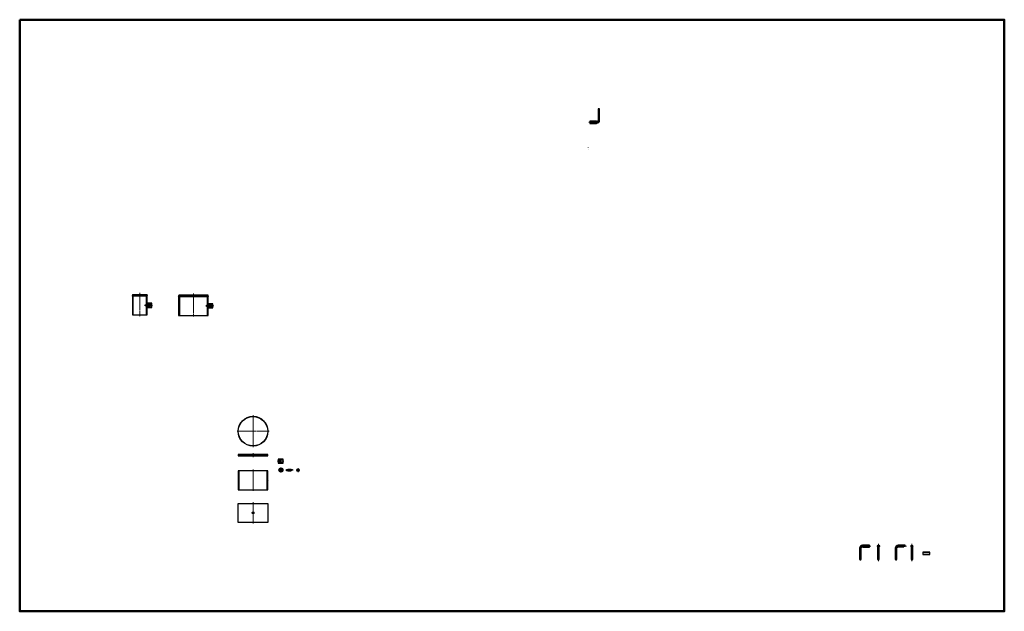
# Model space of a CAD drawing. Header units: millimetres. Extents: x 62008 to 69268, y 19246 to 23609.
import ezdxf

# ---------------------------------------------------------------- set-up
doc = ezdxf.new("R2010")
doc.units = ezdxf.units.MM
doc.linetypes.add('CENTERX2', pattern=[4, 2.5, -0.5, 0.5, -0.5])
for name, color, linetype, lineweight in [('ГТО-2_Металлические_конструкции', 1, 'Continuous', 30), ('ГТО_Металлические_конструкции', 1, 'Continuous', 30), ('ГТО_Оси', 1, 'CENTERX2', 15), ('ГТО_Штриховка', 7, 'Continuous', 15), ('Оси', 1, 'CENTERX2', 15)]:
    doc.layers.add(name, color=color, linetype=linetype, lineweight=lineweight)

# ---------------------------------------------------------------- blocks, each defined once
blk = doc.blocks.new('Болт')
at = {"layer": 'ГТО-2_Металлические_конструкции', "color": 0}
blk.add_line((60585.6, 20218.4), (60585.6, 20206.4), dxfattribs=at)
for points in [[(60574.1, 20216.4), (60584.1, 20216.4), (60584.1, 20208.4), (60574.1, 20208.4)], [(60585.6, 20206.4), (60603.1, 20206.4), (60603.1, 20218.4), (60585.6, 20218.4), (60584.1, 20216.9), (60584.1, 20216.9), (60584.1, 20207.9)], [(60603.1, 20203.4), (60604.1, 20203.4), (60604.1, 20221.4), (60603.1, 20221.4)], [(60604.1, 20218.4), (60619.1, 20218.4), (60619.1, 20212.4), (60609.1, 20212.4), (60609.1, 20206.4), (60604.1, 20206.4)]]:
    blk.add_lwpolyline(points, close=True, dxfattribs=at)
at = {"layer": 'ГТО-2_Металлические_конструкции', "color": 0, "lineweight": 9}
blk.add_lwpolyline([(60584.1, 20216.9), (60603.1, 20216.9), (60603.1, 20207.9), (60584.1, 20207.9)], close=True, dxfattribs=at)
at = {"layer": 'ГТО_Оси', "color": 0, "ltscale": 5}
blk.add_lwpolyline([(60571.1, 20212.4), (60622.1, 20212.4)], dxfattribs=at)
blk = doc.blocks.new('1')
at = {"layer": 'ГТО_Штриховка'}
h = blk.add_hatch(dxfattribs=at)
h.set_pattern_fill('ANSI31', color=256, angle=90)
h.paths.add_polyline_path([(35, 15), (0, 15), (0, 6), (15, 6), (15, 10), (35, 10)])
h.paths.add_polyline_path([(15, 6), (0, 6), (0, 4.5), (15, 4.5)])
h.paths.add_polyline_path([(15, -4.5), (0, -4.5), (0, -6), (15, -6)])
h.paths.add_polyline_path([(35, -10), (15, -10), (15, -6), (0, -6), (0, -15), (35, -15)])
at = {"layer": 'ГТО-2_Металлические_конструкции', "color": 0}
for points in [[(0, -15), (35, -15), (35, 15), (0, 15)], [(0, 4.5), (15, 4.5), (15, -4.5), (0, -4.5)], [(15, -10), (35, -10), (35, 10), (15, 10)]]:
    blk.add_lwpolyline(points, close=True, dxfattribs=at)
at = {"layer": 'ГТО_Металлические_конструкции', "color": 0, "lineweight": 9}
blk.add_lwpolyline([(0, -6), (15, -6), (15, 6), (0, 6)], close=True, dxfattribs=at)
at = {"layer": 'ГТО_Оси', "color": 0, "ltscale": 5}
blk.add_lwpolyline([(-5, 0), (40, 0)], dxfattribs=at)
blk = doc.blocks.new('1_план')
at = {"layer": 'ГТО-2_Металлические_конструкции', "color": 0}
for radius in [15, 10, 4.5]:
    blk.add_circle((0, 0), radius, dxfattribs=at)
at = {"layer": 'ГТО_Металлические_конструкции', "color": 0, "lineweight": 9}
blk.add_arc((0, 0), 6, 170, 80, dxfattribs=at)
at = {"layer": 'ГТО_Оси', "color": 0, "ltscale": 5}
for points in [[(0, 20), (0, -20)], [(20, 0), (-20, 0)]]:
    blk.add_lwpolyline(points, dxfattribs=at)
blk = doc.blocks.new('Болт план')
at = {"layer": 'ГТО-2_Металлические_конструкции', "color": 0}
blk.add_line((64054.7, 20287.3), (64066.7, 20287.3), dxfattribs=at)
for radius in [9, 6]:
    blk.add_circle((64060.7, 20287.3), radius, dxfattribs=at)
at = {"layer": 'ГТО_Оси', "color": 0, "ltscale": 5}
for points in [[(64074.7, 20287.3), (64046.7, 20287.3)], [(64060.7, 20301.3), (64060.7, 20273.3)]]:
    blk.add_lwpolyline(points, dxfattribs=at)
blk = doc.blocks.new('Труба1 разрез')
at = {"layer": 'ГТО_Штриховка'}
h = blk.add_hatch(dxfattribs=at)
h.set_pattern_fill('ANSI31', color=256)
h.set_pattern_definition([(45, (-63728.3685, -20282.3673), (-2.24506403, 2.24506403), [])])
h.paths.add_polyline_path([(-103.5, 0), (-109.5, 0), (-109.5, -140), (-103.5, -140)])
h.paths.add_polyline_path([(109.5, 0), (103.5, 0), (103.5, -63), (109.5, -63)])
h.paths.add_polyline_path([(109.5, -77), (103.5, -77), (103.5, -140), (109.5, -140)])
at = {"layer": 'ГТО-2_Металлические_конструкции', "color": 0}
for p, q in [((109.5, -63), (103.5, -63)), ((109.5, -77), (103.5, -77))]:
    blk.add_line(p, q, dxfattribs=at)
for points in [[(-109.5, -140), (109.5, -140), (109.5, 0), (-109.5, 0)], [(-103.5, -140), (103.5, -140), (103.5, 0), (-103.5, 0)]]:
    blk.add_lwpolyline(points, close=True, dxfattribs=at)
at = {"layer": 'ГТО_Оси', "color": 0, "ltscale": 5}
for points in [[(0, 10), (0, -150)], [(98.5, -70), (114.5, -70)]]:
    blk.add_lwpolyline(points, dxfattribs=at)
blk = doc.blocks.new('Труба1 Вид')
at = {"layer": 'ГТО-2_Металлические_конструкции', "color": 0}
blk.add_lwpolyline([(-109.5, 70), (109.5, 70), (109.5, -70), (-109.5, -70)], close=True, dxfattribs=at)
blk.add_circle((0, 0), 7, dxfattribs=at)
at = {"layer": 'ГТО_Оси', "color": 0, "ltscale": 5}
for points in [[(0, 80), (0, -80)], [(12, 0), (-12, 0)], [(0, 12), (0, -12)]]:
    blk.add_lwpolyline(points, dxfattribs=at)
blk = doc.blocks.new('Лист план')
at = {"layer": 'ГТО-2_Металлические_конструкции', "color": 0}
for radius in [110, 108.5]:
    blk.add_circle((0, 0), radius, dxfattribs=at)
at = {"layer": 'ГТО_Оси', "color": 0, "ltscale": 5}
for points in [[(0, 119.5), (0, -119.5)], [(119.5, 0), (-119.5, 0)]]:
    blk.add_lwpolyline(points, dxfattribs=at)
blk = doc.blocks.new('Лист1_разрез')
at = {"layer": 'ГТО_Штриховка'}
h = blk.add_hatch(dxfattribs=at)
h.set_pattern_fill('ANSI31', color=256)
h.paths.add_polyline_path([(0, 10), (-108.5, 10), (-110, 0), (0, 0)])
h.paths.add_polyline_path([(108.5, 10), (0, 10), (0, 0), (110, 0)])
at = {"layer": 'ГТО-2_Металлические_конструкции', "color": 0}
blk.add_lwpolyline([(-110, 0), (110, 0), (108.5, 10), (-108.5, 10)], close=True, dxfattribs=at)
at = {"layer": 'ГТО_Оси', "color": 0, "ltscale": 5}
blk.add_lwpolyline([(0, 20), (0, -10)], dxfattribs=at)
blk = doc.blocks.new('Крышка собранная')
at = {"layer": 'ГТО_Штриховка'}
h = blk.add_hatch(color=0, dxfattribs=at)
h.dxf.hatch_style = 1
edge = h.paths.add_edge_path()
edge.add_line((-109.7, 2), (-110, 0))
edge.add_line((-110, 0), (-109.5, 0))
edge.add_line((-109.5, 0), (-109.5, -2))
edge.add_arc((-109.5, 0), 2, 95.85051, 269.9211, ccw=False)
h = blk.add_hatch(color=0, dxfattribs=at)
h.dxf.hatch_style = 1
edge = h.paths.add_edge_path()
edge.add_line((109.7, 2), (110, 0))
edge.add_line((110, 0), (109.5, 0))
edge.add_line((109.5, 0), (109.5, -2))
edge.add_arc((109.5, 0), 2, 270.0789, 444.14949)
h = blk.add_hatch(color=0, dxfattribs=at)
h.dxf.hatch_style = 1
h.paths.add_polyline_path([(109.5, -52), (109.5, -55), (112.5, -55, 0.414214)])
h = blk.add_hatch(color=0, dxfattribs=at)
h.dxf.hatch_style = 1
h.paths.add_polyline_path([(109.5, -88), (109.5, -85), (112.5, -85, -0.414214)])
at = {"layer": 'ГТО_Штриховка', "color": 0}
blk.add_lwpolyline([(109.5, -50.5), (109.5, -55), (115, -55)], dxfattribs=at)
for centre, radius, start, end in [((-109.5, 0), 2, 95.85051, 269.9211), ((109.5, 0), 2, 270.0789, 84.14949), ((109.5, -55), 3, 0, 90), ((109.5, -85), 3, 270, 0)]:
    blk.add_arc(centre, radius, start, end, dxfattribs=at)
at = {"layer": 'ГТО-2_Металлические_конструкции', "color": 0}
for name, p in [('Лист1_разрез', (0, 0)), ('Труба1 разрез', (0, 0)), ('Болт', (-60478.6, -20282.4)), ('1', (109.5, -70))]:
    blk.add_blockref(name, p, dxfattribs=at)

msp = doc.modelspace()

# ---------------------------------------------------------------- hatches: boundary and pattern name
at = {"layer": 'ГТО_Штриховка'}
h = msp.add_hatch(dxfattribs=at)
h.set_pattern_fill('ANSI31', color=256, angle=270)
h.set_pattern_definition([(315, (134484.7442, 42580.1182), (2.24506403, 2.24506403), [])])
h.paths.add_polyline_path([(66221.1, 22852.7), (66263.1, 22852.7, 0.414214), (66278.1, 22867.7), (66278.1, 22952.7), (66272.1, 22952.7), (66272.1, 22867.7, -0.414214), (66263.1, 22858.7), (66221.1, 22858.7)], flags=17)
h.paths.add_polyline_path([(66211.1, 22846.7), (66261.1, 22846.7), (66263.1, 22846.7, 0.414214), (66284.1, 22867.7), (66284.1, 22952.7), (66278.1, 22952.7), (66278.1, 22867.7, -0.414214), (66263.1, 22852.7), (66211.1, 22852.7)])
h = msp.add_hatch(dxfattribs=at)
h.set_pattern_fill('ANSI31', color=256, angle=180)
h.set_pattern_definition([(225, (134508.8044, 42526.869), (2.24506403, -2.24506403), [])])
h.paths.add_polyline_path([(66211.1, 22844.7), (66261.1, 22844.7), (66261.1, 22846.7), (66211.1, 22846.7)])
h.paths.add_polyline_path([(66211.1, 22858.7), (66261.1, 22858.7), (66261.1, 22860.7), (66211.1, 22860.7)])
h = msp.add_hatch(color=256, dxfattribs=at)
h.dxf.hatch_style = 1
h.paths.add_polyline_path([(66198.6, 22667, -0.414214), (66200.6, 22665), (66198.6, 22665)])
h = msp.add_hatch(color=256, dxfattribs=at)
h.dxf.hatch_style = 1
h.paths.add_polyline_path([(66198.6, 22651, 0.414214), (66200.6, 22653), (66198.6, 22653)])
h = msp.add_hatch(color=0, dxfattribs=at)
h.dxf.hatch_style = 1
edge = h.paths.add_edge_path()
edge.add_line((62838.8, 21574.7), (62838.5, 21572.7))
edge.add_line((62838.5, 21572.7), (62839, 21572.7))
edge.add_line((62839, 21572.7), (62839, 21570.7))
edge.add_arc((62839, 21572.7), 2, 95.85051, 269.9211, ccw=False)
h = msp.add_hatch(dxfattribs=at)
h.set_pattern_fill('ANSI31', color=256)
h.set_pattern_definition([(45, (62950.2146, 21572.696), (-2.24506, 2.24506), [])])
h.paths.add_polyline_path([(62950.2, 21582.7), (62839.7, 21582.7), (62838.2, 21572.7), (62950.2, 21572.7)])
h.paths.add_polyline_path([(62946.7, 21582.8), (62950.2, 21582.7), (62950.2, 21572.7), (62948.2, 21572.7)])
h = msp.add_hatch(dxfattribs=at)
h.set_pattern_fill('ANSI31', color=256)
h.set_pattern_definition([(45, (-778.1428, 1290.3288), (-2.24506403, 2.24506403), [])])
h.paths.add_polyline_path([(62844.2, 21572.7), (62839.2, 21572.7), (62839.2, 21432.7), (62844.2, 21432.7)])
h.paths.add_polyline_path([(62947.2, 21572.7), (62942.2, 21572.7), (62942.2, 21509.7), (62947.2, 21509.7)])
h.paths.add_polyline_path([(62947.2, 21495.7), (62942.2, 21495.7), (62942.2, 21432.7), (62947.2, 21432.7)])
h = msp.add_hatch(color=0, dxfattribs=at)
h.dxf.hatch_style = 1
edge = h.paths.add_edge_path()
edge.add_line((62947.9, 21574.6), (62948.2, 21572.7))
edge.add_line((62948.2, 21572.7), (62947.2, 21572.7))
edge.add_line((62947.2, 21572.7), (62947.2, 21570.7))
edge.add_arc((62947.2, 21572.7), 2, 269.99478, 429.57574)
h = msp.add_hatch(color=0, dxfattribs=at)
h.dxf.hatch_style = 1
h.paths.add_polyline_path([(62947.2, 21520.7), (62947.2, 21517.7), (62950.2, 21517.7, 0.414214)])
h = msp.add_hatch(color=0, dxfattribs=at)
h.dxf.hatch_style = 1
h.paths.add_polyline_path([(62947.2, 21484.7), (62947.2, 21487.7), (62950.2, 21487.7, -0.414214)])
h = msp.add_hatch(dxfattribs=at)
h.set_pattern_fill('ANSI31', color=256, angle=90)
h.paths.add_polyline_path([(68263.7, 19727.4), (68221.7, 19727.4, 0.414214), (68206.7, 19712.4), (68206.7, 19627.4), (68212.7, 19627.4), (68212.7, 19712.4, -0.414214), (68221.7, 19721.4), (68263.7, 19721.4)], flags=17)
h.paths.add_polyline_path([(68273.7, 19733.4), (68223.7, 19733.4), (68221.7, 19733.4, 0.414214), (68200.7, 19712.4), (68200.7, 19627.4), (68206.7, 19627.4), (68206.7, 19712.4, -0.414214), (68221.7, 19727.4), (68273.7, 19727.4)])
h = msp.add_hatch(color=256, dxfattribs=at)
h.dxf.hatch_style = 1
h.paths.add_polyline_path([(68223.7, 19735.4, 0.414214), (68221.7, 19733.4), (68223.7, 19733.4)])
h = msp.add_hatch(color=256, dxfattribs=at)
h.dxf.hatch_style = 1
h.paths.add_polyline_path([(68223.7, 19719.4, -0.414214), (68221.7, 19721.4), (68223.7, 19721.4)])
h = msp.add_hatch(dxfattribs=at)
h.set_pattern_fill('ANSI31', color=256)
h.set_pattern_definition([(45, (-24.0602, 53.249), (-2.24506403, 2.24506403), [])])
h.paths.add_polyline_path([(68273.7, 19735.4), (68223.7, 19735.4), (68223.7, 19733.4), (68273.7, 19733.4)])
h.paths.add_polyline_path([(68273.7, 19721.4), (68223.7, 19721.4), (68223.7, 19719.4), (68273.7, 19719.4)])
h = msp.add_hatch(dxfattribs=at)
h.set_pattern_fill('ANSI31', color=256)
h.set_pattern_definition([(45, (419.699, -0.3675), (-2.24506403, 2.24506403), [])])
h.paths.add_polyline_path([(68717.4, 19681.8), (68667.4, 19681.8), (68667.4, 19679.8), (68717.4, 19679.8)])
h.paths.add_polyline_path([(68717.4, 19667.8), (68667.4, 19667.8), (68667.4, 19665.8), (68717.4, 19665.8)])

# ---------------------------------------------------------------- linework, layer by layer
msp.add_line((62844.2, 21432.7), (62947.2, 21432.7))
at = {"color": 1, "lineweight": 50}
msp.add_lwpolyline([(62008.2, 23609.4), (69267.7, 23609.4), (69267.7, 19246.5), (62008.2, 19246.5)], close=True, dxfattribs=at)
at = {"layer": 'ГТО-2_Металлические_конструкции', "color": 0}
for p, q in [((62839.7, 21582.7), (62838.2, 21572.7)), ((62838.2, 21572.7), (62948.2, 21572.7)), ((62839.2, 21572.7), (62839.2, 21432.7)), ((62839.7, 21582.7), (62946.7, 21582.7)), ((62844.2, 21432.7), (62844.2, 21572.7)), ((62942.2, 21432.7), (62942.2, 21572.7)), ((62946.7, 21582.7), (62948.2, 21572.7)), ((62947.2, 21432.7), (62947.2, 21572.7)), ((62947.2, 21509.7), (62942.2, 21509.7)), ((62947.2, 21495.7), (62942.2, 21495.7)), ((62944.7, 21508.7), (62944.7, 21496.7)), ((62839.2, 21432.7), (62844.2, 21432.7))]:
    msp.add_line(p, q, dxfattribs=at)
for points in [[(62933.2, 21506.7), (62943.2, 21506.7), (62943.2, 21498.7), (62933.2, 21498.7)], [(62944.7, 21496.7), (62962.2, 21496.7), (62962.2, 21508.7), (62944.7, 21508.7), (62943.2, 21507.2), (62943.2, 21507.2), (62943.2, 21498.2)], [(62962.2, 21493.7), (62963.2, 21493.7), (62963.2, 21511.7), (62962.2, 21511.7)], [(62963.2, 21508.7), (62978.2, 21508.7), (62978.2, 21502.7), (62968.2, 21502.7), (62968.2, 21496.7), (62963.2, 21496.7)]]:
    msp.add_lwpolyline(points, close=True, dxfattribs=at)
at = {"layer": 'ГТО-2_Металлические_конструкции', "color": 0, "lineweight": 9}
msp.add_lwpolyline([(62943.2, 21507.2), (62962.2, 21507.2), (62962.2, 21498.2), (62943.2, 21498.2)], close=True, dxfattribs=at)
at = {"layer": 'ГТО_Металлические_конструкции', "color": 0}
msp.add_line((68333.9, 19727.4), (68345.9, 19727.4), dxfattribs=at)
for points in [[(66263.1, 22858.7), (66221.1, 22858.7), (66221.1, 22852.7), (66211.1, 22852.7), (66211.1, 22846.7), (66263.1, 22846.7, 0.414214), (66284.1, 22867.7), (66284.1, 22952.7), (66272.1, 22952.7), (66272.1, 22867.7, -0.414214)], [(68221.7, 19721.4), (68263.7, 19721.4), (68263.7, 19727.4), (68273.7, 19727.4), (68273.7, 19733.4), (68221.7, 19733.4, 0.414214), (68200.7, 19712.4), (68200.7, 19627.4), (68212.7, 19627.4), (68212.7, 19712.4, -0.414214)], [(68485.2, 19721.4), (68527.2, 19721.4), (68527.2, 19727.4), (68537.2, 19727.4), (68537.2, 19733.4), (68485.2, 19733.4, 0.414214), (68464.2, 19712.4), (68464.2, 19627.4), (68476.2, 19627.4), (68476.2, 19712.4, -0.414214)]]:
    msp.add_lwpolyline(points, format="xyb", close=True, dxfattribs=at)
for points in [[(66261.1, 22858.7), (66261.1, 22860.7), (66211.1, 22860.7), (66211.1, 22844.7), (66261.1, 22844.7), (66261.1, 22846.7)], [(66261.1, 22858.7), (66211.1, 22858.7), (66211.1, 22846.7), (66261.1, 22846.7)], [(68223.7, 19721.4), (68223.7, 19719.4), (68273.7, 19719.4), (68273.7, 19735.4), (68223.7, 19735.4), (68223.7, 19733.4)], [(68223.7, 19721.4), (68273.7, 19721.4), (68273.7, 19733.4), (68223.7, 19733.4)], [(68333.9, 19722.1), (68333.9, 19627.4), (68345.9, 19627.4), (68345.9, 19722.1)]]:
    msp.add_lwpolyline(points, dxfattribs=at)
for points in [[(68592.2, 19727.4), (68580.2, 19727.4), (68580.2, 19627.4), (68592.2, 19627.4)], [(68667.4, 19665.8), (68717.4, 19665.8), (68717.4, 19681.8), (68667.4, 19681.8)], [(68667.4, 19667.8), (68717.4, 19667.8), (68717.4, 19679.8), (68667.4, 19679.8)]]:
    msp.add_lwpolyline(points, close=True, dxfattribs=at)
for centre, radius in [((68339.9, 19727.4), 8), ((68339.9, 19727.4), 6), ((68339.9, 19727.4), 6), ((68586.2, 19727.4), 6)]:
    msp.add_circle(centre, radius, dxfattribs=at)
at = {"layer": 'ГТО_Оси', "color": 0, "ltscale": 5}
for p, q in [((68339.9, 19617.4), (68339.9, 19743.4)), ((68586.2, 19617.4), (68586.2, 19743.4))]:
    msp.add_line(p, q, dxfattribs=at)
for points in [[(66278.1, 22957.7), (66278.1, 22867.7, -0.414214), (66263.1, 22852.7), (66201.1, 22852.7)], [(68206.7, 19622.4), (68206.7, 19712.4, -0.414214), (68221.7, 19727.4), (68283.7, 19727.4)], [(68470.2, 19622.4), (68470.2, 19712.4, -0.414214), (68485.2, 19727.4), (68547.2, 19727.4)]]:
    msp.add_lwpolyline(points, format="xyb", dxfattribs=at)
for points in [[(62930.7, 21502.7), (62952.2, 21502.7)], [(68352.9, 19727.4), (68326.9, 19727.4)]]:
    msp.add_lwpolyline(points, dxfattribs=at)
at = {"layer": 'ГТО_Штриховка', "color": 0}
msp.add_lwpolyline([(62947.2, 21522.2), (62947.2, 21517.7), (62952.7, 21517.7)], dxfattribs=at)
at = {"layer": 'ГТО_Штриховка'}
for centre, start, end in [((66198.6, 22665), 0, 90), ((66198.6, 22653), 270, 0), ((68223.7, 19733.4), 90, 180), ((68223.7, 19721.4), 180, 270)]:
    msp.add_arc(centre, 2, start, end, dxfattribs=at)
at = {"layer": 'ГТО_Штриховка', "color": 0}
for centre, radius, start, end in [((62839.1, 21572.8), 2.06, 105.64037, 268.46764), ((62947.2, 21572.7), 2, 270.0789, 69.32321), ((62947.2, 21517.7), 3, 0, 90), ((62947.2, 21487.7), 3, 270, 0)]:
    msp.add_arc(centre, radius, start, end, dxfattribs=at)
at = {"layer": 'Оси', "ltscale": 5}
msp.add_line((62893.2, 21596.1), (62893.2, 21419.9), dxfattribs=at)

# ---------------------------------------------------------------- block references
msp.add_blockref('Крышка собранная', (63288.9, 21569))
at = {"layer": 'ГТО-2_Металлические_конструкции', "color": 0}
for name, p in [('1', (62947.2, 21502.7)), ('Лист план', (63728.4, 20574.4)), ('Лист1_разрез', (63728.4, 20392.3)), ('1', (63914.9, 20354.2)), ('1_план', (63934.1, 20288.2))]:
    msp.add_blockref(name, p, dxfattribs=at)
at = {"layer": 'ГТО_Металлические_конструкции', "color": 0}
for name, p in [('Труба1 разрез', (63728.4, 20282.4)), ('Болт', (3401.4, 74.9)), ('Болт план', (0, 0)), ('Труба1 Вид', (63728.4, 19972.3))]:
    msp.add_blockref(name, p, dxfattribs=at)

doc.saveas('drawing.dxf')
